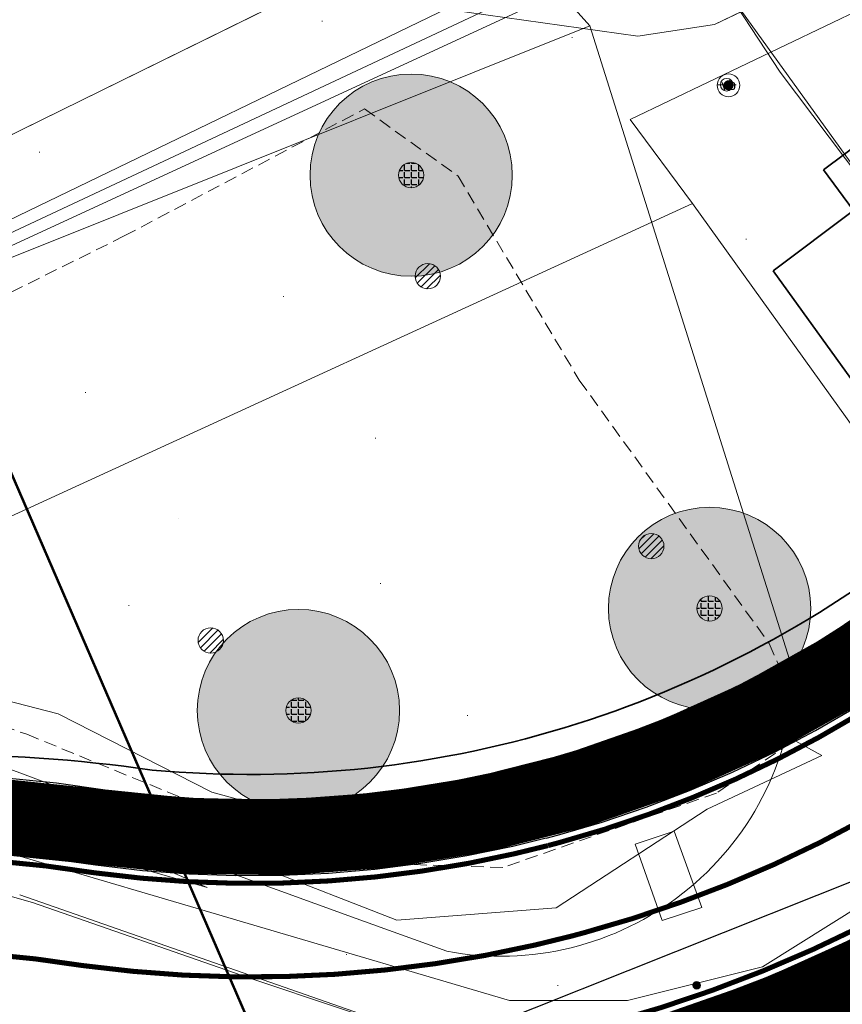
# Model space of a CAD drawing. Header units: metres. Extents: x 163628 to 167855, y 402678 to 405435.
# Tile 167 of 256: x 164777 to 164794, y 403549 to 403569. Entities that reach past the tile are written whole.
import ezdxf
from ezdxf.enums import TextEntityAlignment as Align

# ---------------------------------------------------------------- set-up
doc = ezdxf.new("R2010")
doc.units = ezdxf.units.M
doc.linetypes.add('X-CA190022.004-UO-DTM inmeting$0$DASHED2', pattern=[0.375, 0.25, -0.125])
doc.linetypes.add('X-CA190022.004-UO-TXT_Tekst 1op200$0$AL-TEKENBLADGRENS', pattern=[11.5, 2.5, -1.5, 1, -1.5, 1, -1.5, 2.5])
doc.layers.get('0').update_dxf_attribs({"lineweight": 25})
for name, color, linetype, lineweight in [('X-CA190022.004-UO-BBM_bebording bebakening markering_v0.4$0$VERKEERSBORDPAAL', 7, 'Continuous', 25), ('X-CA190022.004-UO-BGT_Ondergrond$0$GE_244_Taludlijn_Lijn_GEM', 253, 'Continuous', 9), ('X-CA190022.004-UO-BGT_Ondergrond$0$GE_314_WGDRijbaanLokaleweg_Vlak_GEM', 253, 'Continuous', 9), ('X-CA190022.004-UO-BGT_Ondergrond$0$GE_316_WGDFietspad_Vlak_GEM', 253, 'Continuous', 9), ('X-CA190022.004-UO-BGT_Ondergrond$0$GE_367_OWGBerm_groenvoorziening_grasenk_GEM', 253, 'Continuous', 9), ('X-CA190022.004-UO-BGT_Ondergrond$0$GE_478_BTDGroenvoorziening_bosplantsoen_GEM', 253, 'Continuous', 9), ('X-CA190022.004-UO-BGT_Ondergrond$0$GE_479_BTDGroenvoorziening_grasenkruida_GEM', 253, 'Continuous', 9), ('X-CA190022.004-UO-BGT_Ondergrond$0$GE_814_BRDVerkeersbord_Punt_GEM', 253, 'Continuous', 9), ('X-CA190022.004-UO-DTM inmeting$0$B-WE-AL-TOPOGRAFIE_CULTUURGRENS-G', 246, 'X-CA190022.004-UO-DTM inmeting$0$DASHED2', 0), ('X-CA190022.004-UO-DTM inmeting$0$B-WE-GR-BOOM-S', 246, 'Continuous', 0), ('X-CA190022.004-UO-DTM inmeting$0$B-WE-GW-TALUD_KRUIN-G', 246, 'Continuous', 0), ('X-CA190022.004-UO-DTM inmeting$0$B-WE-GW-TALUD_TEEN-G', 246, 'Continuous', 0), ('X-CA190022.004-UO-DTM inmeting$0$B-WE-IE-MEUBILAIR_WEGMEUBILAIR-S', 246, 'Continuous', 0), ('X-CA190022.004-UO-DTM inmeting$0$B-WE-OG-HOOGTEPUNT-S', 246, 'Continuous', 0), ('X-CA190022.004-UO-DTM inmeting$0$B-WE-VH-VERHARDING_ASFALT-G', 246, 'Continuous', 0), ('X-CA190022.004-UO-DTM inmeting$0$B-WE-VH-VERHARDING_BETON-G', 246, 'Continuous', 0), ('X-CA190022.004-UO-DWM_Beplanting$0$B-WE-GR-BOOM-S AFKOMSTIG UIT BGT', 252, 'Continuous', 0), ('X-CA190022.004-UO-DWM_Snelfietsroute$0$N-WE-GW-BERM-G', 125, 'Continuous', 25), ('X-CA190022.004-UO-DWM_Snelfietsroute$0$N-WE-VH-KANTVERHARDING-G', 125, 'Continuous', 25), ('X-CA190022.004-UO-DWM_Snelfietsroute$0$N-WE-VW-MARKERING_LANGS_STREEP_DOORGETROKKEN_010-G', 125, 'Continuous', 25), ('X-CA190022.004-UO-GZM_Werkgrens_v0.1$0$N-WE-KG-GRENS_SYSTEEMGRENS-G', 7, 'X-CA190022.004-UO-GZM_Werkgrens_v0.1$0$KG-OG', 35), ('X-CA190022.004-UO-KAD_Percelen$0$B-WE-KG-GRENS_PERCEEL-GV', 150, 'Continuous', 9), ('X-CA190022.004-UO-TXT_Tekst 1op200$0$X-XX-AL-TEKENBLADGRENS-G', 7, 'X-CA190022.004-UO-TXT_Tekst 1op200$0$AL-TEKENBLADGRENS', 35), ('X-CA190022.004-UO-WHM_Riolering gemeente - drukleidingen_v0.1$0$Riool_onder_druk_pvc_leidingen_400_hgml', 214, 'X-CA190022.004-UO-WHM_Riolering gemeente - drukleidingen_v0.1$0$1-200 PERSLEIDING', 25)]:
    doc.layers.add(name, color=color, linetype=linetype, lineweight=lineweight)
doc.layers.add('X-CA190022.004-UO-DTM inmeting$0$X-XX-AL-MEETPUNT-S', color=246, linetype='Continuous', lineweight=0, plot=False)
doc.layers.add('X-CA190022.004-UO-DWM_Beplanting$0$B-WE-GR-BOOM-S AFKOMSTIG UIT BOMENBESTAND GEMEENTE', color=252, linetype='Continuous')
doc.layers.add('X-CA190022.004-UO-DWM_Beplanting$0$N-GV-GR-GRAS-A-200', color=7, linetype='Continuous')
for name, color, linetype, lineweight, transparency in [('X-CA190022.004-UO-KL_Wenstracé_v0.3$0$N-WE-KL-TRACE_WENSTRACE-G 1.5m', 24, 'Continuous', 35, 0.6), ('X-CA190022.004-UO-KLIC$0$B-OI-KL-DATA_KPN_0000546663_VECT_19O042616-G', 42, 'X-CA190022.004-UO-KLIC$0$1-200 TELEFONIE-KPN', 0, 0.25), ('X-CA190022.004-UO-KLIC$0$B-OI-KL-DATA_ZIGGO BV_0000546674_VECT_19O042616-G', 42, 'X-CA190022.004-UO-KLIC$0$1-200 ZIGGO', 0, 0.25), ('X-CA190022.004-UO-KLIC$0$B-WE-KL-ET_MS-G', 42, 'X-CA190022.004-UO-KLIC$0$1-200 MIDDENSPANNING', 0, 0.25), ('X-CA190022.004-UO-KLIC$0$B-WE-KL-ET_MS_DUCT-G', 42, 'X-CA190022.004-UO-KLIC$0$1-200 MIDDENSPANNING', 0, 0.25), ('X-CA190022.004-UO-KLIC$0$B-WE-KL-ET_MS_MANTELBUIS-G', 42, 'X-CA190022.004-UO-KLIC$0$1-200 MIDDENSPANNING', 0, 0.25)]:
    doc.layers.add(name, color=color, linetype=linetype, lineweight=lineweight, transparency=transparency)
doc.styles.add('X-CA190022.004-UO-BGT_Ondergrond$0$NLCS-ISO', font='NLCS-ISO.ttf')
doc.styles.add('X-CA190022.004-UO-DTM inmeting$0$NLCS-ISO', font='isocpeur.ttf', dxfattribs={"height": 2.5})
doc.styles.add('X-CA190022.004-UO-KLIC$0$NLCS-ISO', font='NLCS-ISO.ttf')
doc.styles.add('X-CA190022.004-UO-WHM_Riolering gemeente - drukleidingen_v0.1$0$NLCS-ISO', font='NLCS-ISO.ttf')
doc.linetypes.add('X-CA190022.004-UO-GZM_Werkgrens_v0.1$0$KG-OG', pattern='A,5.5,-1.5,[2,NLCS.SHX,S=0.5,R=0,X=0,Y=0],-1.5', length=8.5)
doc.linetypes.add('X-CA190022.004-UO-KLIC$0$1-200 MIDDENSPANNING', pattern='A,1.5,-0.6,["MS",X-CA190022.004-UO-KLIC$0$NLCS-ISO,S=0.24,R=0,X=-0.5,Y=-0.12],-0.05', length=2.15)
doc.linetypes.add('X-CA190022.004-UO-KLIC$0$1-200 TELEFONIE-KPN', pattern='A,1.5,-0.6,["KPN",X-CA190022.004-UO-KLIC$0$NLCS-ISO,S=0.24,R=0,X=-0.5,Y=-0.12],-0.3', length=2.4)
doc.linetypes.add('X-CA190022.004-UO-KLIC$0$1-200 ZIGGO', pattern='A,1.5,-0.6,["ZIGGO",X-CA190022.004-UO-KLIC$0$NLCS-ISO,S=0.24,R=0,X=-0.5,Y=-0.12],-0.5', length=2.6)
doc.linetypes.add('X-CA190022.004-UO-WHM_Riolering gemeente - drukleidingen_v0.1$0$1-200 PERSLEIDING', pattern='A,1.5,-0.6,["PERS",X-CA190022.004-UO-WHM_Riolering gemeente - drukleidingen_v0.1$0$NLCS-ISO,S=0.24,R=0,X=-0.5,Y=-0.12],-0.65', length=2.75)

# ---------------------------------------------------------------- blocks, each defined once
blk = doc.blocks.new('X-CA190022.004-UO-BGT_Ondergrond$0$SIE-WEG_PAAL_VERKEERSBORD-SO')
at = {"linetype": 'ByBlock', "lineweight": 18}
blk.add_circle((0, 0), 1.5, dxfattribs=at)
at = {"linetype": 'ByBlock', "lineweight": 18, "style": 'X-CA190022.004-UO-BGT_Ondergrond$0$NLCS-ISO'}
blk.add_text('vb', height=1.5, dxfattribs=at).set_placement((0, 0.13), align=Align.MIDDLE_CENTER)
blk = doc.blocks.new('X-CA190022.004-UO-BGT_Ondergrond$0$IMGEOVerkeersbord')
at = {"xscale": 5, "yscale": 5, "zscale": 5}
blk.add_blockref('X-CA190022.004-UO-BGT_Ondergrond$0$SIE-WEG_PAAL_VERKEERSBORD-SO', (0, 0), dxfattribs=at)
blk = doc.blocks.new('X-CA190022.004-UO-DTM inmeting$0$punt')
at = {"color": 0, "lineweight": -2}
blk.add_line((0, 0), (0, 0), dxfattribs=at)
blk = doc.blocks.new('X-CA190022.004-UO-DTM inmeting$0$SIE-WEG_VERKEERSBORD_PAAL')
blk.add_line((-0.3, 0), (0.3, 0))
for radius in [0.2, 0.0745]:
    blk.add_circle((0, 0), radius)
at = {"style": 'X-CA190022.004-UO-DTM inmeting$0$NLCS-ISO'}
blk.add_attdef('VERKEERSBORD', (0.2, 0.202), '', height=0.4, dxfattribs=at)
blk = doc.blocks.new('X-CA190022.004-UO-DTM inmeting$0$boom')
h = blk.add_hatch()
h.set_pattern_fill('ANSI31', color=256, scale=0.13)
h.paths.add_polyline_path([(-1, 0, 1), (1, 0, 1)])
blk.add_circle((0, 0), 1)
blk = doc.blocks.new('X-CA190022.004-UO-DTM inmeting$0$SIE-WEG_PAAL_ALGEMEEN_TYPE_01')
h = blk.add_hatch(color=256)
edge = h.paths.add_edge_path()
edge.add_arc((0, 0), 0.188, 0, 360)
at = {"ltscale": 0.5}
blk.add_circle((0, 0), 0.188, dxfattribs=at)
blk = doc.blocks.new('X-CA190022.004-UO-DTM inmeting$0$SOG-HOOGTEPUNT-SO')
for p, q in [((-0.5, 0), (0.5, 0)), ((0, 0.5), (0, -0.5))]:
    blk.add_line(p, q)
blk = doc.blocks.new('X-CA190022.004-UO-DWM_Beplanting$0$SGR-BOOM_01-SO')
at = {"linetype": 'ByBlock', "lineweight": 18}
h = blk.add_hatch(color=0, dxfattribs=at)
h.dxf.hatch_style = 1
edge = h.paths.add_edge_path()
edge.add_arc((0, 0), 0.25, 0, 360)
at = {"color": 0, "linetype": 'ByBlock', "lineweight": 18}
for radius in [2, 0.25]:
    blk.add_circle((0, 0), radius, dxfattribs=at)
blk = doc.blocks.new('X-CA190022.004-UO-DWM_Beplanting$0$IMGEOBoom')
at = {"transparency": 33554457}
h = blk.add_hatch(color=256, dxfattribs=at)
h.dxf.hatch_style = 1
edge = h.paths.add_edge_path()
edge.add_arc((0, 0), 100, 0, 360)
edge = h.paths.add_edge_path(flags=17)
edge.add_arc((0, 0), 12.5, 0, 360)
h = blk.add_hatch()
h.set_pattern_fill('ANGLE', color=256)
h.set_pattern_definition([(0, (0, 0), (0, 6.985), [5.08, -1.905]), (90, (0, 0), (-6.985, 4e-16), [5.08, -1.905])])
edge = h.paths.add_edge_path(flags=17)
edge.add_arc((0, 0), 12.5, 0, 360)
at = {"layer": 'X-CA190022.004-UO-DWM_Beplanting$0$N-GV-GR-GRAS-A-200'}
h = blk.add_hatch(color=256, dxfattribs=at)
h.dxf.hatch_style = 1
edge = h.paths.add_edge_path(flags=17)
edge.add_arc((0, 0), 12.5, 0, 360)
at = {"xscale": 50, "yscale": 50, "zscale": 50}
blk.add_blockref('X-CA190022.004-UO-DWM_Beplanting$0$SGR-BOOM_01-SO', (0, 0), dxfattribs=at)
blk = doc.blocks.new('X-CA190022.004-UO-BBM_bebording bebakening markering_v0.4$0$_Dot')
at = {"color": 0, "linetype": 'ByBlock', "const_width": 0.5}
blk.add_lwpolyline([(-0.25, 0, 1), (0.25, 0, 1)], format="xyb", close=True, dxfattribs=at)

msp = doc.modelspace()

# ---------------------------------------------------------------- linework, layer by layer
at = {"layer": 'X-CA190022.004-UO-BGT_Ondergrond$0$GE_244_Taludlijn_Lijn_GEM'}
msp.add_line((164788.57, 403569.97), (164770.122, 403561.314), dxfattribs=at)
at = {"layer": 'X-CA190022.004-UO-BGT_Ondergrond$0$GE_314_WGDRijbaanLokaleweg_Vlak_GEM', "flags": 128}
msp.add_lwpolyline([(164794.593, 403571.459), (164802.303, 403561.201), (164802.426, 403561.037), (164799.138, 403558.825), (164799.013, 403558.998), (164791.246, 403569.777), (164789.45, 403572.27), (164787.089, 403575.482), (164790.537, 403577.132), (164792.33, 403574.47), (164794.593, 403571.459)], dxfattribs=at)
at = {"layer": 'X-CA190022.004-UO-BGT_Ondergrond$0$GE_316_WGDFietspad_Vlak_GEM', "flags": 128}
msp.add_lwpolyline([(164777.48, 403551.59), (164785.18, 403548.901), (164787.88, 403548.37), (164790.83, 403549), (164797.385, 403552.065), (164798.83, 403552.74), (164801.326, 403554.448), (164801.464, 403555.641), (164802.021, 403554.894), (164804.392, 403551.712), (164805.104, 403550.757), (164803.782, 403551.252), (164803.21, 403551.146), (164798.777, 403549.092), (164797.942, 403548.705), (164793.738, 403546.45)], dxfattribs=at)
at = {"layer": 'X-CA190022.004-UO-BGT_Ondergrond$0$GE_367_OWGBerm_groenvoorziening_grasenk_GEM', "flags": 128}
for points in [[(164792.813, 403555.884), (164788.756, 403568.779), (164779.82, 403578.718)], [(164791.246, 403569.777), (164799.013, 403558.998), (164799.138, 403558.825), (164799.789, 403557.922), (164800.46, 403556.99), (164801.464, 403555.641), (164801.326, 403554.448), (164798.83, 403552.74), (164797.385, 403552.065), (164790.83, 403549), (164787.88, 403548.37), (164785.18, 403548.901), (164777.48, 403551.59)], [(164640.44, 403494.868), (164662.351, 403505.436), (164685.598, 403516.649), (164707.718, 403526.866), (164753.889, 403548.503), (164771.397, 403558.596), (164770.664, 403556.413), (164771.276, 403554.19), (164776.991, 403553.714), (164784.135, 403551.121), (164785.925, 403550.471)]]:
    msp.add_lwpolyline(points, dxfattribs=at)
at = {"layer": 'X-CA190022.004-UO-BGT_Ondergrond$0$GE_367_OWGBerm_groenvoorziening_grasenk_GEM'}
msp.add_arc((164786.992, 403556.203), 5.83, 259.4596, 356.8652, dxfattribs=at)
at = {"layer": 'X-CA190022.004-UO-BGT_Ondergrond$0$GE_478_BTDGroenvoorziening_bosplantsoen_GEM', "flags": 128}
for points in [[(164785.925, 403550.471), (164784.135, 403551.121), (164776.991, 403553.714), (164771.276, 403554.19), (164770.664, 403556.413), (164771.397, 403558.596), (164770.122, 403561.314), (164788.756, 403568.779)], [(164788.756, 403568.779), (164792.813, 403555.884)]]:
    msp.add_lwpolyline(points, dxfattribs=at)
at = {"layer": 'X-CA190022.004-UO-BGT_Ondergrond$0$GE_478_BTDGroenvoorziening_bosplantsoen_GEM', "extrusion": (0, 0, -1)}
msp.add_arc((-164786.992, 403556.203), 5.83, 183.1348, 280.5404, dxfattribs=at)
at = {"layer": 'X-CA190022.004-UO-BGT_Ondergrond$0$GE_479_BTDGroenvoorziening_grasenkruida_GEM', "flags": 128}
msp.add_lwpolyline([(164637.795, 403509.882), (164672.252, 403526.504), (164707.753, 403543.439), (164730.663, 403554.28), (164755.469, 403566.516), (164774.278, 403575.493), (164778.452, 403577.684), (164779.82, 403578.718), (164788.756, 403568.779), (164770.122, 403561.314)], dxfattribs=at)
at = {"layer": 'X-CA190022.004-UO-DTM inmeting$0$B-WE-AL-TOPOGRAFIE_CULTUURGRENS-G'}
for p, q in [((164779.549, 403564.621, 9.864), (164784.298, 403567.134, 9.962)), ((164784.298, 403567.134, 9.962), (164786.15, 403565.805, 9.998)), ((164786.15, 403565.805, 9.998), (164788.545, 403561.77, 9.936)), ((164779.549, 403564.621, 9.864), (164775.184, 403562.457, 9.675)), ((164788.545, 403561.77, 9.936), (164792.302, 403556.559, 9.509)), ((164792.302, 403556.559, 9.509), (164793.046, 403554.814, 9.36)), ((164774.653, 403555.783, 9.212), (164777.622, 403554.763, 9.228)), ((164777.622, 403554.763, 9.228), (164780.825, 403553.451, 9.226)), ((164793.046, 403554.814, 9.36), (164791.261, 403553.602, 9.281)), ((164791.261, 403553.602, 9.281), (164787.032, 403552.127, 9.311)), ((164780.825, 403553.451, 9.226), (164783.366, 403552.251, 9.258)), ((164787.032, 403552.127, 9.311), (164783.366, 403552.251, 9.258))]:
    msp.add_line(p, q, dxfattribs=at)
at = {"layer": 'X-CA190022.004-UO-DTM inmeting$0$B-WE-GW-TALUD_KRUIN-G'}
for points in [[(164781.277, 403553.616, 9.375), (164778.24, 403555.168, 9.354), (164774.504, 403556.134, 9.291), (164771.713, 403556.785, 9.202), (164770.3, 403556.947, 9.004), (164768.871, 403559.127, 9.023), (164766.155, 403560.286, 9.812), (164763.518, 403558.572, 9.781), (164759.643, 403556.665, 9.754), (164754.952, 403554.568, 9.728)], [(164791.584, 403555.314, 9.602), (164787.742, 403553.217, 9.516), (164784.002, 403552.875, 9.455)], [(164791.584, 403555.314, 9.602), (164793.341, 403554.346, 9.269)], [(164778.93, 403552.377, 9.2), (164776.966, 403552.868, 9.263), (164773.593, 403553.995, 9.178), (164770.684, 403554.5, 9.15), (164769.054, 403554.492, 9.127), (164765.573, 403553.028, 9.12), (164761.207, 403550.973, 9.173), (164757.109, 403549.519, 9.198)], [(164781.277, 403553.616, 9.375), (164784.002, 403552.875, 9.455)], [(164778.93, 403552.377, 9.2), (164781.188, 403551.734, 9.096)]]:
    msp.add_polyline3d(points, dxfattribs=at)
at = {"layer": 'X-CA190022.004-UO-DTM inmeting$0$B-WE-GW-TALUD_TEEN-G'}
for points in [[(164757.96, 403551.635, 8.411), (164762.947, 403553.994, 8.402), (164767.125, 403555.919, 8.405), (164768.973, 403555.948, 8.565), (164770.257, 403555.765, 8.79), (164772.892, 403554.93, 8.916), (164776.269, 403553.865, 9.05), (164781.188, 403551.734, 9.096)], [(164784.935, 403551.087, 9.007), (164788.088, 403551.33, 9.092), (164791.077, 403553.282, 9.269), (164793.341, 403554.346, 9.269)], [(164782.229, 403552.14, 9.063), (164780.113, 403553.018, 9.061), (164777.199, 403554.104, 9.024)], [(164782.229, 403552.14, 9.063), (164784.935, 403551.087, 9.007)]]:
    msp.add_polyline3d(points, dxfattribs=at)
at = {"layer": 'X-CA190022.004-UO-DTM inmeting$0$B-WE-VH-VERHARDING_ASFALT-G'}
for points in [[(164792.908, 403549.9, 9.139), (164796.349, 403551.525, 9.297), (164799.151, 403553.105, 9.453), (164801.057, 403554.249, 9.563), (164801.372, 403554.68, 9.602), (164801.416, 403555.417, 9.632), (164801.061, 403556.16, 9.65), (164799.82, 403558.04, 9.702), (164796.371, 403562.744, 9.83), (164792.519, 403567.859, 10.004), (164789.797, 403572.014, 10.108)], [(164791.233, 403549.184, 9.13), (164788.091, 403548.33, 9.14), (164785.713, 403548.707, 9.127), (164782.014, 403549.947, 9.173), (164777.735, 403551.436, 9.227), (164774.216, 403552.431, 9.252), (164769.779, 403552.173, 9.251), (164766.399, 403550.899, 9.262), (164762.452, 403548.877, 9.26), (164759.622, 403547.593, 9.249)], [(164794.297, 403546.778, 9.212), (164792.908, 403549.9, 9.139)]]:
    msp.add_polyline3d(points, dxfattribs=at)
at = {"layer": 'X-CA190022.004-UO-DTM inmeting$0$B-WE-VH-VERHARDING_BETON-G'}
msp.add_polyline3d([(164790.185, 403551.078, 9.113), (164790.968, 403551.339, 9.136), (164790.421, 403552.849, 9.251), (164789.647, 403552.588, 9.237)], close=True, dxfattribs=at)
at = {"layer": 'X-CA190022.004-UO-DWM_Snelfietsroute$0$N-WE-GW-BERM-G', "flags": 128}
for points in [[(164787.519, 403554.162), (164787.72, 403554.215), (164788.546, 403554.457), (164789.36, 403554.732), (164790.164, 403555.04), (164790.954, 403555.379), (164791.73, 403555.749), (164792.49, 403556.15), (164793.234, 403556.582), (164793.961, 403557.042), (164794.668, 403557.532), (164794.969, 403557.753), (164796.192, 403558.669)], [(164787.533, 403554.165), (164786.901, 403554.011), (164786.044, 403553.832), (164785.196, 403553.691), (164784.343, 403553.583), (164783.486, 403553.51), (164782.627, 403553.471), (164781.767, 403553.466), (164780.908, 403553.496), (164780.05, 403553.56), (164779.168, 403553.661), (164778.206, 403553.797), (164777.068, 403553.91)]]:
    msp.add_lwpolyline(points, dxfattribs=at)
at = {"layer": 'X-CA190022.004-UO-DWM_Snelfietsroute$0$N-WE-VH-KANTVERHARDING-G', "flags": 128}
msp.add_lwpolyline([(164787.889, 403552.708), (164788.114, 403552.768), (164788.997, 403553.027), (164789.868, 403553.321), (164790.727, 403553.65), (164791.573, 403554.012), (164792.403, 403554.409), (164793.217, 403554.838), (164794.013, 403555.299), (164794.789, 403555.792), (164795.546, 403556.316), (164795.868, 403556.553), (164797.091, 403557.468, 0.408849), (164797.62, 403560.931), (164794.67, 403565.025)], format="xyb", dxfattribs=at)
for points in [[(164787.889, 403552.708), (164787.232, 403552.547), (164786.321, 403552.358), (164785.413, 403552.206), (164784.501, 403552.091), (164783.584, 403552.013), (164782.665, 403551.971), (164781.745, 403551.966), (164780.826, 403551.998), (164779.908, 403552.066), (164778.977, 403552.173), (164778.027, 403552.307), (164776.949, 403552.414)], [(164794.198, 403550.834), (164793.224, 403550.369), (164792.231, 403549.943), (164791.222, 403549.557), (164790.199, 403549.212), (164789.163, 403548.908), (164788.876, 403548.831), (164788.115, 403548.646), (164787.058, 403548.425), (164785.993, 403548.248), (164784.922, 403548.112), (164783.846, 403548.02), (164782.767, 403547.971), (164781.687, 403547.966), (164780.608, 403548.003), (164779.531, 403548.083), (164778.473, 403548.205), (164778.46, 403548.207), (164777.549, 403548.335), (164776.633, 403548.426)]]:
    msp.add_lwpolyline(points, dxfattribs=at)
at = {"layer": 'X-CA190022.004-UO-DWM_Snelfietsroute$0$N-WE-VW-MARKERING_LANGS_STREEP_DOORGETROKKEN_010-G', "const_width": 0.1, "flags": 128}
for points in [[(164787.928, 403552.563), (164788.154, 403552.623), (164789.042, 403552.884), (164789.919, 403553.18), (164790.784, 403553.511), (164791.635, 403553.876), (164792.47, 403554.275), (164793.289, 403554.707), (164794.09, 403555.171), (164794.872, 403555.667), (164795.633, 403556.194), (164795.958, 403556.432), (164797.698, 403557.736)], [(164776.791, 403550.42), (164777.788, 403550.321), (164778.724, 403550.189), (164779.719, 403550.075), (164780.717, 403550), (164781.716, 403549.966), (164782.716, 403549.971), (164783.715, 403550.016), (164784.711, 403550.102), (164785.703, 403550.227), (164786.689, 403550.391), (164787.674, 403550.596), (164788.403, 403550.775), (164788.652, 403550.842), (164789.598, 403551.119), (164790.545, 403551.439), (164791.479, 403551.796), (164792.398, 403552.19), (164793.301, 403552.621), (164794.185, 403553.088)], [(164787.925, 403552.562), (164787.265, 403552.401), (164786.348, 403552.21), (164785.435, 403552.058), (164784.516, 403551.942), (164783.594, 403551.863), (164782.669, 403551.821), (164781.743, 403551.816), (164780.818, 403551.848), (164779.894, 403551.917), (164778.958, 403552.024), (164778.009, 403552.158), (164776.937, 403552.265)], [(164794.131, 403550.968), (164793.162, 403550.506), (164792.175, 403550.082), (164791.172, 403549.698), (164790.154, 403549.355), (164789.123, 403549.052), (164788.838, 403548.977), (164788.082, 403548.792), (164787.03, 403548.573), (164785.971, 403548.396), (164784.906, 403548.262), (164783.836, 403548.17), (164782.763, 403548.121), (164781.689, 403548.116), (164780.616, 403548.153), (164779.545, 403548.233), (164778.492, 403548.354), (164778.48, 403548.355), (164777.567, 403548.484), (164776.645, 403548.576)]]:
    msp.add_lwpolyline(points, dxfattribs=at)
at = {"layer": 'X-CA190022.004-UO-GZM_Werkgrens_v0.1$0$N-WE-KG-GRENS_SYSTEEMGRENS-G', "ltscale": 0.2, "flags": 128}
msp.add_lwpolyline([(164202.447, 403276.261, -0.007014), (164204.684, 403278.194), (164207.732, 403280.631), (164216.351, 403287.471), (164219.004, 403289.434), (164219.375, 403289.729), (164237.184, 403303.185), (164244.587, 403308.605), (164248.73, 403311.638), (164253.977, 403315.367), (164261.175, 403320.48), (164269.682, 403326.324), (164277.478, 403331.538), (164300.139, 403346.153), (164322.964, 403359.926), (164334.073, 403366.292), (164351.665, 403375.797), (164373.742, 403387.55), (164399.95, 403400.464), (164429.28, 403414.743), (164430.124, 403415.141), (164430.948, 403415.506), (164431.777, 403415.846), (164432.615, 403416.161), (164433.462, 403416.453), (164434.316, 403416.72), (164435.176, 403416.962), (164436.043, 403417.179), (164436.306, 403417.259, -0.099821), (164451.982, 403417.179, 0.131087), (164471.53, 403420.948), (164482.533, 403426.243), (164490.693, 403418.8), (164492.586, 403419.707), (164495.404, 403416.53, -0.0101), (164498.074, 403413.536), (164499.385, 403412.005), (164502.276, 403408.653), (164509.274, 403412.948), (164511.768, 403416.461), (164509.186, 403420.201, -0.175036), (164509.321, 403422.135, -0.180129), (164510.517, 403423.431), (164518.825, 403427.315), (164545.03, 403439.927), (164571.695, 403452.754), (164577.955, 403456.064), (164591.472, 403464.142), (164595.446, 403466.159), (164599.431, 403468.182), (164600.854, 403468.863), (164605.94, 403471.242), (164622.016, 403477.758), (164627.273, 403479.889), (164631.947, 403481.905), (164633.267, 403482.539, 0.084778), (164642.609, 403485.38), (164759.332, 403541.386), (164770.974, 403544.815), (164773.272, 403545.397), (164787.887, 403542.29), (164789.899, 403542.38), (164793.252, 403543.048), (164800.24, 403546.814), (164803.671, 403549.366), (164804.774, 403550.36), (164806.983, 403547.387), (164807.907, 403546.199), (164811.87, 403549.281), (164810.953, 403550.46), (164809.512, 403552.406), (164808.343, 403553.575), (164810.024, 403555.089), (164807.827, 403558.012), (164809.834, 403559.516, 0.087199), (164816.707, 403566.833, -0.136189), (164825.151, 403574.239), (164897.952, 403609.34), (164931.093, 403625.32), (165054.784, 403684.96), (165123.155, 403717.926), (165148.566, 403730.033), (165175.654, 403740.478), (165188.146, 403744.824), (165187.632, 403748.092), (165185.258, 403754.932), (165180.038, 403753.689, 0.027846), (165177.051, 403752.466), (165119.698, 403725.141), (165051.309, 403692.167), (164927.618, 403632.527), (164894.477, 403616.547), (164821.676, 403581.445, 0.136189), (164810.016, 403571.218, -0.087199), (164805.039, 403565.919), (164803.02, 403564.408), (164799.415, 403569.204), (164798.615, 403568.604), (164797.815, 403568.006), (164797.216, 403568.806), (164793.371, 403565.926), (164793.97, 403565.126), (164792.376, 403563.932), (164795.885, 403559.064, -0.201548), (164780.097, 403554.057, 0.075656), (164771.169, 403553.982, -0.009755), (164764.075, 403552.536), (164754.286, 403547.799), (164747.474, 403544.606), (164708.34, 403525.583), (164686.218, 403515.365), (164675.148, 403509.865), (164663.524, 403504.258), (164644.327, 403495.071), (164639.493, 403492.723), (164638.201, 403492.127, -0.201818), (164621.846, 403491.8, 0.209498), (164598.58, 403490.973), (164556.157, 403470.566), (164536.299, 403461.008), (164516.318, 403451.408), (164508.232, 403447.512), (164500.187, 403443.642), (164497.203, 403443.008), (164495.09, 403442.274, 0.130794), (164492.913, 403444.811), (164488.435, 403447.885), (164494.899, 403449.835), (164490.315, 403452.233), (164484.484, 403450.597, -0.076427), (164479.748, 403454.723), (164478.799, 403455.857), (164474.918, 403452.962), (164457.343, 403473.566), (164451.257, 403468.374), (164465.519, 403451.653, -0.484297), (164464.817, 403448.113), (164461.416, 403446.394), (164463.893, 403441.77), (164464.916, 403439.614), (164433.017, 403424.683, 0.05166), (164425.3, 403421.703), (164396.431, 403407.648), (164370.094, 403394.67), (164347.884, 403382.848), (164330.182, 403373.283), (164318.908, 403366.822), (164295.903, 403352.941), (164273.086, 403338.225), (164265.193, 403332.947), (164256.594, 403327.039), (164249.344, 403321.888), (164244.05, 403318.127), (164239.86, 403315.06), (164232.409, 403309.604), (164214.476, 403296.054), (164201.289, 403285.589, 0.012131), (164197.414, 403282.357)], format="xyb", close=True, dxfattribs=at)
at = {"layer": 'X-CA190022.004-UO-KAD_Percelen$0$B-WE-KG-GRENS_PERCEEL-GV', "flags": 128}
for points in [[(164460.276, 403427.915), (164466.349, 403415.367), (164487.883, 403425.722), (164496.111, 403429.679), (164555.855, 403458.619), (164593.206, 403476.41), (164588.97, 403485.217), (164612.074, 403496.328), (164616.314, 403487.512), (164746.772, 403550.188), (164893.326, 403621.049), (164887.38, 403633.726), (164740.684, 403562.794), (164610.094, 403500.047), (164549.795, 403471.239), (164478.654, 403436.809)], [(164468.748, 403410.406), (164486.08, 403417.995), (164492.111, 403420.636), (164493.855, 403418.592), (164495.298, 403416.903), (164503.089, 403421.185), (164615.905, 403478.304), (164662.782, 403501.158), (164772.136, 403553.829), (164770.057, 403555.749), (164790.783, 403565.26), (164789.551, 403566.923), (164799.538, 403571.715), (164894.973, 403617.537), (164893.326, 403621.049), (164746.772, 403550.188), (164616.314, 403487.512), (164616.456, 403487.216), (164593.352, 403476.106), (164593.206, 403476.41), (164555.855, 403458.619), (164496.111, 403429.679), (164487.883, 403425.722), (164466.349, 403415.367)], [(164615.905, 403478.304), (164503.089, 403421.185), (164504.937, 403419.149), (164510.499, 403421.842), (164619.909, 403474.821), (164758.78, 403541.048), (164766.236, 403544.544), (164771.263, 403545.786), (164774.138, 403545.724), (164787.928, 403542.792), (164789.839, 403542.878), (164793.081, 403543.524), (164802.649, 403548.73), (164790.783, 403565.26), (164770.057, 403555.749), (164772.136, 403553.829), (164662.782, 403501.158)]]:
    msp.add_lwpolyline(points, close=True, dxfattribs=at)
msp.add_lwpolyline([(164995.489, 403499.804), (164929.892, 403473.773), (164921.88, 403477.54), (164891.81, 403488.06), (164880.122, 403492.516), (164853.636, 403502.187), (164850.36, 403503.946), (164847.738, 403505.918), (164819.424, 403544.122), (164812.884, 403553.196), (164799.538, 403571.715), (164789.551, 403566.923), (164790.783, 403565.26), (164802.649, 403548.73), (164808.436, 403540.853), (164833.316, 403507.004), (164848.867, 403493.07), (164858.048, 403489.835), (164865.033, 403489.542), (164912.727, 403472.756), (164924.085, 403466.159)], dxfattribs=at)
at = {"layer": 'X-CA190022.004-UO-KL_Wenstracé_v0.3$0$N-WE-KL-TRACE_WENSTRACE-G 1.5m', "lineweight": 18, "ltscale": 0.2, "const_width": 1.5}
for points in [[(164641.614, 403492.384), (164762.829, 403550.516, -0.149301), (164778.856, 403552.951, 0.1997), (164795.422, 403557.156), (164797.27, 403558.539)], [(164643.992, 403487.424), (164765.207, 403545.557, -0.149301), (164778.058, 403547.509, 0.1997), (164798.719, 403552.754), (164800.486, 403554.077)]]:
    msp.add_lwpolyline(points, format="xyb", dxfattribs=at)
at = {"layer": 'X-CA190022.004-UO-KLIC$0$B-OI-KL-DATA_KPN_0000546663_VECT_19O042616-G', "flags": 128}
msp.add_lwpolyline([(164795.5, 403572.833), (164720.5, 403538.167), (164708.833, 403532.5), (164635.5, 403496.833), (164633.833, 403496.5), (164632.5, 403495.5), (164617.833, 403485.167), (164616.5, 403484.5), (164594.167, 403473.5), (164590.5, 403473.5), (164587.833, 403472.833), (164582.833, 403471.833), (164581.5, 403471.167), (164518.167, 403441.167), (164507.5, 403435.833), (164500.5, 403431.833)], dxfattribs=at)
at = {"layer": 'X-CA190022.004-UO-KLIC$0$B-OI-KL-DATA_ZIGGO BV_0000546674_VECT_19O042616-G', "flags": 128}
msp.add_lwpolyline([(164805.5, 403558.5), (164792.167, 403550.167), (164789.5, 403549.5), (164787.167, 403549.5), (164775.833, 403552.833), (164770.5, 403552.833), (164769.5, 403552.5), (164754.833, 403546.833), (164746.167, 403542.833), (164696.833, 403519.5), (164675.5, 403508.833), (164645.5, 403493.5), (164633.5, 403487.833), (164622.167, 403482.5), (164619.167, 403481.5), (164613.167, 403479.833), (164613.167, 403479.167), (164612.5, 403478.833), (164596.5, 403471.5), (164584.167, 403465.167), (164572.833, 403458.5), (164564.167, 403454.167), (164515.833, 403430.167), (164513.833, 403429.5), (164502.167, 403428.833), (164500.833, 403428.5), (164496.167, 403426.5), (164496.167, 403425.833), (164494.833, 403424.5), (164489.167, 403420.167), (164485.5, 403418.833)], dxfattribs=at)
at = {"layer": 'X-CA190022.004-UO-KLIC$0$B-WE-KL-ET_MS-G', "linetype": 'X-CA190022.004-UO-KLIC$0$1-200 MIDDENSPANNING'}
for points in [[(164639.702, 403499.936), (164674.16, 403516.92), (164702.804, 403530.824), (164719.07, 403538.72), (164761.08, 403558.65), (164773.711, 403564.857), (164783.273, 403569.556), (164785.74, 403569.15), (164785.944, 403569.099), (164789.706, 403568.57), (164791.217, 403568.806), (164795.41, 403570.822), (164795.634, 403570.93), (164795.859, 403571.039), (164796.079, 403571.397), (164796.005, 403575.054), (164796.71, 403576.185), (164838.059, 403595.42), (164861.373, 403606.64), (164876.381, 403613.862), (164917.018, 403633.418), (164973.096, 403660.405), (165006.05, 403676.264)], [(164973.096, 403660.405), (164917.018, 403633.418), (164876.381, 403613.862), (164861.373, 403606.64), (164838.059, 403595.42), (164796.71, 403576.185), (164793.848, 403574.853), (164792.55, 403574.2), (164791.25, 403573.547), (164788.028, 403571.928), (164787.044, 403571.433), (164785.322, 403570.567), (164783.273, 403569.556), (164773.711, 403564.857), (164761.08, 403558.65), (164719.07, 403538.72), (164702.804, 403530.824), (164674.16, 403516.92), (164639.702, 403499.936)], [(164639.702, 403499.936), (164674.16, 403516.92), (164702.804, 403530.824), (164719.07, 403538.72), (164761.08, 403558.65), (164773.711, 403564.857), (164783.273, 403569.556), (164785.322, 403570.567), (164787.044, 403571.433), (164788.028, 403571.928), (164791.25, 403573.547), (164792.55, 403574.2), (164793.848, 403574.853), (164796.71, 403576.185), (164838.059, 403595.42), (164861.373, 403606.64), (164876.381, 403613.862), (164917.018, 403633.418), (164973.096, 403660.405)], [(164639.702, 403499.936), (164674.16, 403516.92), (164702.804, 403530.824), (164719.07, 403538.72), (164761.08, 403558.65), (164773.711, 403564.857), (164783.273, 403569.556), (164785.322, 403570.567), (164787.044, 403571.433), (164788.028, 403571.928), (164791.25, 403573.547), (164792.55, 403574.2), (164793.848, 403574.853), (164796.71, 403576.185), (164838.059, 403595.42), (164861.373, 403606.64), (164876.381, 403613.862), (164917.018, 403633.418), (164973.096, 403660.405)], [(164973.096, 403660.405), (164917.018, 403633.418), (164876.381, 403613.862), (164861.373, 403606.64), (164838.059, 403595.42), (164796.71, 403576.185), (164793.848, 403574.853), (164792.55, 403574.2), (164791.25, 403573.547), (164788.028, 403571.928), (164787.044, 403571.433), (164785.322, 403570.567), (164783.273, 403569.556), (164773.711, 403564.857), (164761.08, 403558.65), (164719.07, 403538.72), (164702.804, 403530.824), (164674.16, 403516.92), (164639.702, 403499.936)], [(164917.018, 403633.418), (164876.381, 403613.862), (164861.373, 403606.64), (164838.059, 403595.42), (164796.71, 403576.185), (164796.005, 403575.054), (164796.079, 403571.397), (164795.859, 403571.039), (164795.634, 403570.93), (164795.41, 403570.822), (164791.217, 403568.806), (164789.706, 403568.57), (164785.944, 403569.099), (164785.74, 403569.15), (164783.273, 403569.556), (164773.711, 403564.857), (164761.08, 403558.65), (164719.07, 403538.72), (164702.804, 403530.824), (164674.16, 403516.92), (164639.702, 403499.936)], [(164773.711, 403564.857), (164783.273, 403569.556), (164785.74, 403569.15), (164785.944, 403569.099), (164787.54, 403569.38), (164787.567, 403569.394), (164787.828, 403569.524), (164788.701, 403569.962), (164790.146, 403570.688), (164792.44, 403571.84), (164793.19, 403573.17), (164793.848, 403574.853), (164796.71, 403576.185), (164838.059, 403595.42), (164861.373, 403606.64), (164876.381, 403613.862)]]:
    msp.add_lwpolyline(points, dxfattribs=at)
at = {"layer": 'X-CA190022.004-UO-KLIC$0$B-WE-KL-ET_MS_DUCT-G'}
msp.add_lwpolyline([(164791.217, 403568.806), (164792.588, 403569.465), (164795.634, 403570.93)], dxfattribs=at)
at = {"layer": 'X-CA190022.004-UO-KLIC$0$B-WE-KL-ET_MS_MANTELBUIS-G'}
msp.add_lwpolyline([(164791.217, 403568.806), (164792.588, 403569.465), (164795.634, 403570.93)], dxfattribs=at)
at = {"layer": 'X-CA190022.004-UO-TXT_Tekst 1op200$0$X-XX-AL-TEKENBLADGRENS-G', "const_width": 0.05, "flags": 128}
msp.add_lwpolyline([(164790.767, 403528.837), (164770.285, 403576.174)], dxfattribs=at)
at = {"layer": 'X-CA190022.004-UO-WHM_Riolering gemeente - drukleidingen_v0.1$0$Riool_onder_druk_pvc_leidingen_400_hgml', "flags": 128}
msp.add_lwpolyline([(164503.904, 403422.688), (164509.696, 403425.6), (164520.576, 403430.976), (164538.976, 403439.52), (164559.584, 403449.216), (164577.584, 403457.856), (164584.864, 403461.216), (164609.264, 403472.896), (164631.648, 403483.584), (164654.176, 403494.304), (164656.736, 403495.68), (164660.448, 403497.568), (164676.688, 403505.184), (164691.232, 403512.288), (164723.296, 403527.712), (164737.456, 403534.528), (164746.688, 403537.76), (164756.864, 403542.144), (164770.368, 403546.656), (164783.248, 403547.776), (164784.736, 403548.192), (164797.104, 403553.12), (164801.664, 403556.48), (164804.496, 403558.4), (164805.248, 403558.848), (164807.552, 403561.184), (164809.104, 403564.224), (164811.92, 403570.048)], dxfattribs=at)

# ---------------------------------------------------------------- block references
at = {"layer": 'X-CA190022.004-UO-BBM_bebording bebakening markering_v0.4$0$VERKEERSBORDPAAL', "xscale": 0.2, "yscale": 0.2, "zscale": 0.2, "rotation": 40.90595480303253}
msp.add_blockref('X-CA190022.004-UO-BBM_bebording bebakening markering_v0.4$0$_Dot', (164791.496, 403567.601), dxfattribs=at)
at = {"layer": 'X-CA190022.004-UO-BGT_Ondergrond$0$GE_814_BRDVerkeersbord_Punt_GEM', "xscale": 0.03, "yscale": 0.03, "zscale": 0.02}
msp.add_blockref('X-CA190022.004-UO-BGT_Ondergrond$0$IMGEOVerkeersbord', (164791.496, 403567.601), dxfattribs=at)
at = {"layer": 'X-CA190022.004-UO-DTM inmeting$0$B-WE-GR-BOOM-S', "linetype": 'ByBlock', "lineweight": -2, "xscale": 0.25, "yscale": 0.25, "zscale": 0.25}
for p in [(164785.549, 403563.825, 10.158), (164789.969, 403558.486, 9.795), (164781.257, 403556.62, 9.706)]:
    msp.add_blockref('X-CA190022.004-UO-DTM inmeting$0$boom', p, dxfattribs=at)
at = {"layer": 'X-CA190022.004-UO-DTM inmeting$0$B-WE-IE-MEUBILAIR_WEGMEUBILAIR-S', "linetype": 'ByBlock', "lineweight": -2, "xscale": 0.6250000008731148, "yscale": 0.6250000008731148, "zscale": 0.6250000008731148}
msp.add_blockref('X-CA190022.004-UO-DTM inmeting$0$SIE-WEG_VERKEERSBORD_PAAL', (164791.461, 403567.613, 10.003), dxfattribs=at)
at = {"layer": 'X-CA190022.004-UO-DTM inmeting$0$B-WE-IE-MEUBILAIR_WEGMEUBILAIR-S', "color": 0, "linetype": 'ByBlock', "lineweight": -2, "xscale": 0.3999999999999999, "yscale": 0.3999999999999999, "zscale": 0.3999999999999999}
msp.add_blockref('X-CA190022.004-UO-DTM inmeting$0$SIE-WEG_PAAL_ALGEMEEN_TYPE_01', (164790.868, 403549.8, 9.057), dxfattribs=at)
at = {"layer": 'X-CA190022.004-UO-DTM inmeting$0$B-WE-OG-HOOGTEPUNT-S', "linetype": 'ByBlock', "lineweight": -2, "xscale": 0.01, "yscale": 0.01, "zscale": 0.01}
for p in [(164783.463, 403568.87, 9.935), (164788.402, 403568.55, 9.968), (164777.873, 403566.276, 9.864), (164791.844, 403564.556, 9.853), (164782.694, 403563.421, 9.919), (164778.784, 403561.525, 9.753), (164784.514, 403560.623, 9.956), (164784.616, 403557.745, 9.834), (164779.641, 403557.314, 9.63), (164786.335, 403555.136, 9.614), (164783.94, 403550.405, 9.051), (164788.121, 403549.795, 9.046)]:
    msp.add_blockref('X-CA190022.004-UO-DTM inmeting$0$SOG-HOOGTEPUNT-SO', p, dxfattribs=at)
at = {"layer": 'X-CA190022.004-UO-DTM inmeting$0$X-XX-AL-MEETPUNT-S', "linetype": 'ByBlock', "lineweight": -2}
for p in [(164792.519, 403567.859, 10.004), (164784.298, 403567.134, 9.962), (164786.15, 403565.805, 9.998), (164779.549, 403564.621, 9.864), (164788.545, 403561.77, 9.936), (164780.621, 403559.024, 9.772), (164792.302, 403556.559, 9.509), (164791.584, 403555.314, 9.602), (164778.24, 403555.168, 9.354), (164777.622, 403554.763, 9.228), (164793.046, 403554.814, 9.36), (164793.341, 403554.346, 9.269), (164781.277, 403553.616, 9.375), (164791.261, 403553.602, 9.281), (164780.825, 403553.451, 9.226), (164791.077, 403553.282, 9.269), (164787.742, 403553.217, 9.516), (164780.113, 403553.018, 9.061), (164784.002, 403552.875, 9.455), (164790.421, 403552.849, 9.251), (164789.647, 403552.588, 9.237), (164778.93, 403552.377, 9.2), (164782.229, 403552.14, 9.063), (164783.366, 403552.251, 9.258), (164787.032, 403552.127, 9.311), (164781.188, 403551.734, 9.096), (164777.735, 403551.436, 9.227), (164788.088, 403551.33, 9.092), (164790.968, 403551.339, 9.136), (164784.935, 403551.087, 9.007), (164790.185, 403551.078, 9.113), (164782.014, 403549.947, 9.173), (164792.908, 403549.9, 9.139)]:
    msp.add_blockref('X-CA190022.004-UO-DTM inmeting$0$punt', p, dxfattribs=at)
at = {"layer": 'X-CA190022.004-UO-DWM_Beplanting$0$B-WE-GR-BOOM-S AFKOMSTIG UIT BGT', "xscale": 0.02, "yscale": 0.02, "zscale": 0.02}
msp.add_blockref('X-CA190022.004-UO-DWM_Beplanting$0$IMGEOBoom', (164785.221, 403565.824), dxfattribs=at)
at = {"layer": 'X-CA190022.004-UO-DWM_Beplanting$0$B-WE-GR-BOOM-S AFKOMSTIG UIT BOMENBESTAND GEMEENTE', "xscale": 0.02, "yscale": 0.02, "zscale": 0.02}
for p in [(164785.221, 403565.824), (164791.122, 403557.254), (164782.992, 403555.234)]:
    msp.add_blockref('X-CA190022.004-UO-DWM_Beplanting$0$IMGEOBoom', p, dxfattribs=at)

doc.saveas('drawing.dxf')
